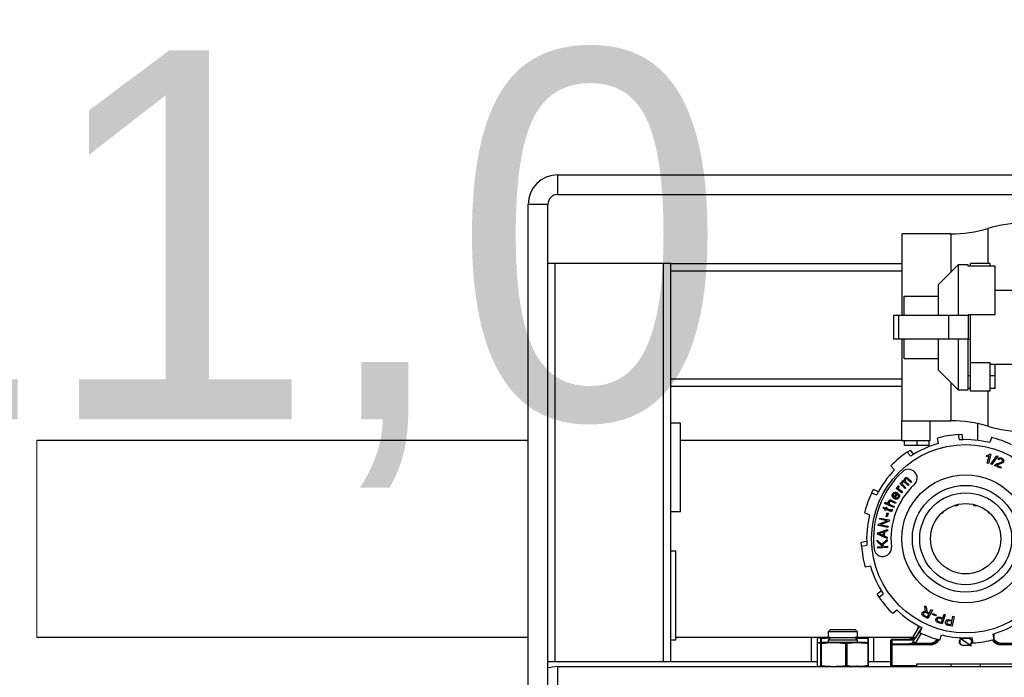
# Model space of a CAD drawing. Header units: millimetres. Extents: x 53458 to 226409, y -124561 to 60561.
# Tile 42 of 133: x 72189 to 72389, y -109297 to -109163. Entities that reach past the tile are written whole.
import ezdxf

# ---------------------------------------------------------------- set-up
doc = ezdxf.new("R2010")
doc.units = ezdxf.units.MM
doc.layers.add('_xref', color=250, linetype='Continuous')
doc.layers.add('RR_szacht', color=7, linetype='Continuous', lineweight=0)
doc.layers.add('SIM-Wegliniec-11.03.2025-Parter$0$Nowe_A-Przebicia_Nr_pióra__1', color=250, linetype='Continuous', lineweight=0)
doc.styles.add('SIM-Wegliniec-11.03.2025-Parter$0$MtXpl_Arial', font='txt', dxfattribs={"height": 0.2})

# ---------------------------------------------------------------- blocks, each defined once
blk = doc.blocks.new('SIM-Wegliniec-11.03.2025-Parter')
at = {"layer": 'SIM-Wegliniec-11.03.2025-Parter$0$Nowe_A-Przebicia_Nr_pióra__1', "lineweight": 13, "style": 'SIM-Wegliniec-11.03.2025-Parter$0$MtXpl_Arial'}
blk.add_text(' /11,0', height=75, dxfattribs=at).set_placement((72081.54, -109244.73))
blk = doc.blocks.new('A$C683DAA16')
at = {"color": 7, "linetype": 'Continuous', "lineweight": 25}
for p, q in [((14.7, 21), (14.7, 21.4)), ((14.7, 21.4), (51.8, 21.4)), ((14.7, 21), (51.8, 21)), ((14.5, 20.8), (14.1, 20.8)), ((14.1, 1.3), (14.1, 20.8)), ((14.5, 1.3), (14.5, 20.8)), ((22.7, 20.2), (21.7, 20.2)), ((21.7, 20.2), (21.7, 18.54)), ((14.65, 19.6), (14.5, 19.6)), ((16.85, 19.6), (14.65, 19.6)), ((17, 19.6), (16.85, 19.6)), ((17, 19.6), (21.7, 19.6)), ((17, 19.45), (17, 19.6)), ((17, 17.25), (17, 19.45)), ((22.85, 19.57), (22.45, 19.17)), ((23.05, 19.57), (22.85, 19.57)), ((22.85, 19.57), (22.85, 18.54)), ((23.05, 19.545), (23.05, 19.57)), ((23.6, 19.545), (23.05, 19.545)), ((23.5, 19.6), (23.1, 19.6)), ((23.1, 19.545), (23.1, 19.6)), ((23.5, 19.545), (23.5, 19.6)), ((23.6, 18.55), (23.6, 19.545)), ((22.45, 18.54), (22.45, 19.17)), ((24.027, 19.05), (23.6, 19.05)), ((21.75, 18.935), (22.45, 18.935)), ((21.75, 18.54), (21.75, 18.935)), ((21.53, 18.54), (21.53, 18.06)), ((21.63, 18.54), (21.53, 18.54)), ((21.63, 18.54), (21.63, 18.06)), ((22.65, 18.54), (21.63, 18.54)), ((22.65, 18.54), (22.65, 18.06)), ((23.05, 18.54), (22.65, 18.54)), ((23.6, 18.55), (23.05, 18.55)), ((23.05, 18.54), (23.05, 18.06)), ((23.1, 17.577), (23.1, 18.55)), ((21.63, 18.06), (21.53, 18.06)), ((22.65, 18.06), (21.63, 18.06)), ((21.7, 18.06), (21.7, 16.4)), ((21.75, 17.665), (21.75, 18.06)), ((22.45, 17.43), (22.45, 18.06)), ((23.05, 18.06), (22.65, 18.06)), ((22.85, 18.06), (22.85, 17.03)), ((23.05, 17.03), (23.05, 18.05)), ((23.1, 18.05), (23.05, 18.05)), ((21.75, 17.665), (22.45, 17.665)), ((22.45, 17.43), (22.85, 17.03)), ((23.5, 17.577), (23.1, 17.577)), ((23.1, 17), (23.1, 17.577)), ((23.5, 17), (23.5, 17.577)), ((23.5, 17.55), (24.259, 17.55)), ((23.6, 17.311), (23.6, 17.55)), ((17, 17.1), (17, 17.25)), ((23.1, 17.311), (23.05, 17.311)), ((23.6, 17.311), (23.5, 17.311)), ((23.6, 17.055), (23.6, 17.311)), ((17, 17.1), (21.7, 17.1)), ((17, 11.5), (17, 17.1)), ((22.85, 17.03), (23.05, 17.03)), ((23.1, 17.055), (23.05, 17.055)), ((23.6, 17.055), (23.5, 17.055)), ((23.5, 17), (23.1, 17)), ((17.2, 16.347), (17, 16.347)), ((17.2, 14.547), (17.2, 16.347)), ((21.7, 16.4), (22.7, 16.4)), ((21.7, 16), (21.7, 16.4)), ((21.7, 16.4), (22.277, 16.4)), ((22.277, 16), (22.277, 16.4)), ((23.25, 15.999), (23.25, 16.341)), ((22.446, 15.937), (22.427, 16.046)), ((22.85, 16.12), (22.869, 16.011)), ((22.942, 16.014), (22.927, 16.124)), ((23.527, 16.059), (23.489, 15.955)), ((14.1, 16), (4.1, 16)), ((21.7, 16), (17.2, 16)), ((21.7, 16), (22.277, 16)), ((21.755, 15.9), (21.755, 16)), ((21.755, 15.9), (22.011, 15.9)), ((22.011, 15.9), (22.011, 16)), ((22.011, 15.9), (22.25, 15.9)), ((22.25, 16), (22.25, 15.87)), ((21.811, 15.761), (21.881, 15.676)), ((21.943, 15.716), (21.875, 15.803)), ((23.425, 15.672), (23.431, 15.695)), ((23.437, 15.537), (23.48, 15.687)), ((23.515, 15.723), (23.461, 15.531)), ((23.5, 15.727), (23.515, 15.723)), ((23.509, 15.517), (23.631, 15.685)), ((23.651, 15.678), (23.529, 15.509)), ((23.631, 15.685), (23.651, 15.678)), ((21.48, 15.485), (21.551, 15.401)), ((23.461, 15.531), (23.437, 15.537)), ((23.529, 15.509), (23.509, 15.517)), ((23.709, 15.434), (23.589, 15.487)), ((23.63, 15.495), (23.719, 15.455)), ((23.673, 15.602), (23.652, 15.615)), ((23.719, 15.455), (23.709, 15.434)), ((21.83, 15.228), (21.901, 15.161)), ((21.585, 15.019), (21.598, 15.037)), ((21.598, 15.037), (21.616, 15.024)), ((21.635, 15.079), (21.649, 15.059)), ((21.665, 15.118), (21.679, 15.134)), ((21.769, 15.02), (21.665, 15.118)), ((21.679, 15.134), (21.694, 15.12)), ((21.731, 15.088), (21.785, 15.038)), ((21.827, 15.082), (21.759, 15.146)), ((21.785, 15.038), (21.769, 15.02)), ((21.783, 15.156), (21.844, 15.1)), ((21.885, 15.144), (21.819, 15.205)), ((21.844, 15.1), (21.827, 15.082)), ((21.901, 15.161), (21.885, 15.144)), ((21.089, 14.93), (21.193, 14.892)), ((21.227, 14.957), (21.124, 14.999)), ((21.545, 14.848), (21.587, 14.917)), ((21.618, 14.928), (21.561, 14.837)), ((21.701, 14.933), (21.585, 15.019)), ((21.621, 14.896), (21.636, 14.916)), ((21.655, 14.998), (21.715, 14.953)), ((21.715, 14.953), (21.701, 14.933)), ((21.325, 14.64), (21.372, 14.623)), ((21.33, 14.612), (21.325, 14.64)), ((21.352, 14.719), (21.362, 14.741)), ((21.532, 14.634), (21.352, 14.719)), ((21.362, 14.741), (21.427, 14.711)), ((21.372, 14.623), (21.38, 14.645)), ((21.38, 14.645), (21.398, 14.639)), ((21.398, 14.639), (21.39, 14.616)), ((21.471, 14.69), (21.542, 14.656)), ((21.572, 14.718), (21.489, 14.757)), ((21.5, 14.779), (21.582, 14.74)), ((21.542, 14.656), (21.532, 14.634)), ((21.582, 14.74), (21.572, 14.718)), ((22.765, 14.67), (22.765, 14.675)), ((22.835, 14.67), (22.765, 14.67)), ((22.835, 14.696), (22.835, 14.67)), ((23.165, 14.67), (23.165, 14.696)), ((23.235, 14.67), (23.165, 14.67)), ((23.235, 14.675), (23.235, 14.67)), ((17.2, 14.547), (17, 14.547)), ((21.045, 14.489), (20.941, 14.527)), ((21.363, 14.6), (21.33, 14.612)), ((21.357, 14.583), (21.363, 14.6)), ((21.375, 14.577), (21.357, 14.583)), ((21.381, 14.593), (21.375, 14.577)), ((21.379, 14.455), (21.401, 14.527)), ((21.402, 14.448), (21.379, 14.455)), ((21.458, 14.564), (21.381, 14.593)), ((21.39, 14.616), (21.468, 14.586)), ((21.401, 14.527), (21.424, 14.52)), ((21.424, 14.52), (21.402, 14.448)), ((21.494, 14.603), (21.516, 14.598)), ((22.535, 14.52), (22.509, 14.52)), ((22.535, 14.543), (22.535, 14.52)), ((23.465, 14.52), (23.465, 14.543)), ((23.491, 14.52), (23.465, 14.52)), ((21.222, 14.267), (21.228, 14.294)), ((21.418, 14.229), (21.222, 14.267)), ((21.228, 14.294), (21.401, 14.366)), ((21.248, 14.396), (21.253, 14.421)), ((21.401, 14.366), (21.248, 14.396)), ((21.253, 14.421), (21.448, 14.383)), ((21.443, 14.356), (21.269, 14.284)), ((21.269, 14.284), (21.423, 14.254)), ((21.423, 14.254), (21.418, 14.229)), ((21.448, 14.383), (21.443, 14.356)), ((21.208, 14.093), (21.21, 14.121)), ((21.4, 14.005), (21.208, 14.093)), ((21.21, 14.121), (21.411, 14.19)), ((21.266, 14.092), (21.323, 14.067)), ((21.327, 14.134), (21.271, 14.117)), ((21.323, 14.067), (21.327, 14.134)), ((21.349, 14.141), (21.343, 14.058)), ((21.343, 14.058), (21.402, 14.033)), ((21.41, 14.16), (21.349, 14.141)), ((21.402, 14.033), (21.4, 14.005)), ((21.411, 14.19), (21.41, 14.16)), ((20.986, 13.942), (20.876, 13.927)), ((20.88, 13.85), (20.989, 13.869)), ((21.204, 13.935), (21.202, 13.971)), ((21.202, 13.971), (21.288, 13.893)), ((21.309, 13.843), (21.204, 13.935)), ((21.211, 13.837), (21.309, 13.843)), ((21.212, 13.811), (21.211, 13.837)), ((21.411, 13.824), (21.212, 13.811)), ((21.288, 13.893), (21.4, 13.988)), ((21.402, 13.953), (21.307, 13.876)), ((21.307, 13.876), (21.34, 13.845)), ((21.34, 13.845), (21.409, 13.85)), ((21.4, 13.988), (21.402, 13.953)), ((21.409, 13.85), (21.411, 13.824)), ((17.1, 13.747), (17, 13.747)), ((17.1, 11.947), (17.1, 13.747)), ((20.954, 13.427), (21.063, 13.446)), ((21.284, 12.943), (21.197, 12.875)), ((21.239, 12.811), (21.324, 12.881)), ((22.175, 12.569), (22.17, 12.633)), ((22.17, 12.633), (22.199, 12.617)), ((21.599, 12.551), (21.515, 12.48)), ((22.163, 12.437), (22.219, 12.407)), ((22.199, 12.617), (22.203, 12.568)), ((22.25, 12.465), (22.2, 12.492)), ((22.219, 12.407), (22.25, 12.465)), ((22.325, 12.551), (22.232, 12.376)), ((22.233, 12.5), (22.26, 12.485)), ((22.26, 12.485), (22.301, 12.563)), ((22.301, 12.563), (22.325, 12.551)), ((22.32, 12.46), (22.329, 12.482)), ((22.389, 12.431), (22.32, 12.46)), ((22.329, 12.482), (22.398, 12.454)), ((22.398, 12.454), (22.389, 12.431)), ((22.584, 12.456), (22.524, 12.267)), ((22.535, 12.387), (22.559, 12.464)), ((22.559, 12.464), (22.584, 12.456)), ((22.724, 12.344), (22.739, 12.423)), ((22.739, 12.423), (22.765, 12.418)), ((22.232, 12.376), (22.154, 12.417)), ((22.524, 12.267), (22.453, 12.29)), ((22.458, 12.313), (22.506, 12.297)), ((22.528, 12.365), (22.479, 12.38)), ((22.486, 12.403), (22.535, 12.387)), ((22.506, 12.297), (22.528, 12.365)), ((22.727, 12.223), (22.653, 12.237)), ((22.656, 12.261), (22.706, 12.251)), ((22.719, 12.321), (22.669, 12.331)), ((22.674, 12.354), (22.724, 12.344)), ((22.706, 12.251), (22.719, 12.321)), ((22.765, 12.418), (22.727, 12.223)), ((20.25, 12.155), (20.2, 12.105)), ((20.2, 12.105), (20.2, 11.99)), ((20.759, 12.105), (20.2, 12.105)), ((20.25, 12.155), (20.716, 12.155)), ((20.716, 12.155), (20.75, 12.155)), ((20.8, 12.105), (20.75, 12.155)), ((20.8, 12.105), (20.759, 12.105)), ((20.8, 11.99), (20.8, 12.105)), ((21.934, 12.008), (22.062, 12.216)), ((21.934, 11.908), (22.105, 12.186)), ((22.07, 12.089), (22.108, 12.193)), ((22.473, 11.941), (22.511, 12.045)), ((23.554, 12.063), (23.573, 11.954)), ((23.575, 12.069), (23.575, 11.961)), ((4.1, 12), (14.1, 12)), ((17, 11.947), (17.1, 11.947)), ((17.1, 12), (20.2, 12)), ((19.854, 12), (19.856, 11.5)), ((19.978, 11.966), (19.978, 11.866)), ((19.978, 11.866), (19.978, 11.424)), ((19.978, 11.866), (19.978, 11.424)), ((20.03, 11.99), (20.005, 11.983)), ((20.03, 11.89), (20.005, 11.883)), ((20.128, 11.99), (20.03, 11.99)), ((20.128, 11.89), (20.03, 11.89)), ((20.05, 11.424), (20.05, 11.866)), ((20.238, 11.979), (20.062, 11.966)), ((20.062, 11.866), (20.062, 11.424)), ((20.249, 11.99), (20.128, 11.99)), ((20.97, 11.89), (20.128, 11.89)), ((20.25, 11.991), (20.2, 11.941)), ((20.2, 11.941), (20.2, 11.89)), ((20.28, 11.941), (20.2, 11.941)), ((20.25, 11.991), (20.317, 11.991)), ((20.8, 11.941), (20.28, 11.941)), ((20.317, 11.991), (20.75, 11.991)), ((20.564, 11.424), (20.564, 11.866)), ((20.584, 11.866), (20.584, 11.424)), ((20.8, 11.941), (20.75, 11.991)), ((20.97, 11.99), (20.751, 11.99)), ((21.014, 11.966), (20.77, 11.971)), ((20.8, 12), (21.929, 12)), ((20.8, 11.89), (20.8, 11.941)), ((20.995, 11.983), (20.97, 11.99)), ((20.995, 11.883), (20.97, 11.89)), ((20.994, 11.98), (21.022, 11.966)), ((20.994, 11.88), (21.022, 11.866)), ((21.014, 11.424), (21.014, 11.866)), ((21.022, 11.876), (21.022, 11.966)), ((21.022, 11.424), (21.022, 11.866)), ((21.124, 12), (21.126, 11.5)), ((21.475, 11.84), (21.475, 11.94)), ((21.495, 11.94), (21.475, 11.94)), ((21.475, 11.4), (21.475, 11.84)), ((21.495, 11.84), (21.475, 11.84)), ((21.495, 11.96), (21.495, 11.94)), ((21.495, 11.96), (21.966, 11.96)), ((21.495, 11.86), (21.495, 11.84)), ((21.495, 11.86), (22.275, 11.86)), ((21.495, 11.84), (21.495, 11.42)), ((22.275, 11.84), (21.495, 11.84)), ((21.934, 12.008), (21.977, 11.982)), ((21.934, 12.007), (21.976, 11.98)), ((21.934, 11.908), (21.977, 11.882)), ((21.934, 11.907), (21.976, 11.88)), ((21.976, 11.88), (22.275, 11.88)), ((22.275, 11.88), (22.275, 11.86)), ((22.275, 11.84), (22.275, 11.86)), ((22.875, 11.985), (22.878, 11.989)), ((22.903, 11.964), (22.875, 11.985)), ((22.88, 11.989), (22.911, 11.967)), ((23.078, 11.841), (22.91, 11.96)), ((22.914, 11.963), (23.083, 11.843)), ((23.055, 11.971), (22.944, 11.971)), ((23.056, 11.832), (22.944, 11.832)), ((22.945, 11.837), (23.056, 11.837)), ((22.946, 11.976), (23.057, 11.976)), ((23.11, 11.818), (23.084, 11.837)), ((23.089, 11.84), (23.114, 11.823)), ((23.114, 11.823), (23.11, 11.818)), ((23.15, 11.88), (23.131, 11.989)), ((23.725, 11.86), (23.725, 11.88)), ((23.725, 11.88), (24.024, 11.88)), ((23.725, 11.84), (23.725, 11.86)), ((23.725, 11.86), (24.505, 11.86)), ((24.505, 11.84), (23.725, 11.84)), ((19.978, 11.5), (14.5, 11.5)), ((19.978, 11.424), (19.979, 11.424)), ((20.8, 11.4), (20.8, 11.42)), ((21.022, 11.424), (20.994, 11.41)), ((21.475, 11.5), (21.022, 11.5)), ((21.495, 11.42), (21.475, 11.4)), ((21.495, 11.42), (22, 11.42)), ((24, 11.45), (22, 11.45)), ((22, 11.45), (22, 11.42)), ((22, 11.42), (22, 11.4)), ((22.7, 11.45), (22.7, 11.4)), ((23.3, 11.4), (23.3, 11.45)), ((14.7, 11), (14.7, 11.4)), ((14.7, 11.4), (51.8, 11.4)), ((20.005, 11.407), (20.03, 11.4)), ((20.97, 11.4), (20.995, 11.407))]:
    blk.add_line(p, q, dxfattribs=at)
at = {"color": 8, "linetype": 'Continuous', "lineweight": 25}
for p, q in [((23.45, 20.31), (23.45, 19.6)), ((22.7, 20.2), (22.7, 19.42)), ((14.65, 11.5), (14.65, 19.6)), ((16.85, 11.5), (16.85, 19.6)), ((17, 19.45), (21.7, 19.45)), ((17, 17.25), (21.7, 17.25)), ((22.7, 17.18), (22.7, 16.4)), ((23.45, 17), (23.45, 16.29)), ((22.107, 12.194), (21.977, 11.982)), ((22.097, 12.077), (21.977, 11.882)), ((19.978, 11.966), (19.978, 11.866)), ((20.05, 11.89), (20.05, 11.966)), ((20.062, 11.966), (20.062, 11.89)), ((21.014, 11.87), (21.014, 11.966)), ((21.495, 11.94), (21.495, 11.86)), ((21.954, 11.94), (21.495, 11.94)), ((21.976, 11.98), (21.979, 11.98))]:
    blk.add_line(p, q, dxfattribs=at)
blk.add_line((4.1, 16), (4.1, 12))
at = {"color": 7, "linetype": 'Continuous', "lineweight": 25, "flags": 128}
for points in [[(22.851, 16.12), (22.874, 16.121), (22.927, 16.124)], [(21.811, 15.761), (21.83, 15.774), (21.875, 15.803)], [(21.089, 14.93), (21.1, 14.951), (21.124, 14.999)], [(20.88, 13.85), (20.879, 13.874), (20.876, 13.927)], [(21.239, 12.811), (21.226, 12.83), (21.197, 12.875)], [(14.7, 11.4), (14.583, 11.388), (14.5, 11.366)]]:
    blk.add_lwpolyline(points, dxfattribs=at)
at = {"color": 7, "linetype": 'Continuous', "lineweight": 25}
for radius in [1.915, 1.3, 1.085, 0.935, 0.715]:
    blk.add_circle((23, 14), radius, dxfattribs=at)
for centre, radius, start, end in [((14.7, 20.8), 0.6, 90, 180), ((14.7, 20.8), 0.2, 90, 180), ((22.7, 22.812), 2.612, 270, 286.6878), ((24.2, 17.808), 2.612, 90, 106.6878), ((22.7, 13.788), 2.612, 73.3122, 90), ((24.2, 18.792), 2.612, 253.3122, 270), ((23, 14), 2.125, 94.0368, 105.6506), ((23, 14), 2.125, 64.0368, 75.6506), ((23, 14), 2.015, 105.9688, 123.7186), ((23, 14), 2.015, 75.9688, 93.7186), ((23, 14), 2.125, 124.0368, 135.6506), ((23, 14), 1.876, 133.3726, 186.1824), ((23, 14), 2.015, 135.9688, 153.7186), ((21.834, 15.234), 0.178, 313.3726, 133.3726), ((23, 14), 1.52, 133.3726, 186.1824), ((23, 14), 2.125, 154.0368, 165.6506), ((23, 14), 2.015, 165.9688, 183.7186), ((23, 14), 2.125, 184.0368, 195.6506), ((21.312, 13.817), 0.178, 186.1824, 6.1824), ((23, 14), 2.015, 195.9688, 213.7186), ((23, 14), 2.125, 214.0368, 225.6506), ((23, 14), 2.015, 225.9688, 243.7186), ((23, 14), 2.015, 285.9688, 303.7186), ((23, 14), 2.125, 244.0368, 255.6506), ((23, 14), 2.015, 255.9688, 273.7186), ((21.495, 11.94), 0.02, 90, 180), ((21.495, 11.84), 0.02, 90, 180), ((21.849, 12.06), 0.1, 327.769, 328.4454), ((21.849, 11.96), 0.1, 327.769, 328.4454), ((21.849, 12.06), 0.15, 327.769, 328.4454), ((21.849, 11.96), 0.15, 327.769, 328.4454), ((22.275, 12.06), 0.2, 270, 326.5054), ((23, 14), 2.125, 274.0368, 285.6506), ((23.725, 12.06), 0.2, 213.4946, 270), ((23.725, 12.06), 0.18, 213.5573, 270)]:
    blk.add_arc(centre, radius, start, end, dxfattribs=at)
at = {"color": 8, "linetype": 'Continuous', "lineweight": 25}
for centre, radius, start, end in [((22.275, 12.06), 0.18, 270, 324.4267), ((22.275, 12.06), 0.22, 270, 328.2445), ((23.725, 12.06), 0.22, 211.7555, 270)]:
    blk.add_arc(centre, radius, start, end, dxfattribs=at)
at = {"color": 7, "linetype": 'Continuous', "lineweight": 25}
for points, knots in [([(23.48, 15.687), (23.47, 15.683), (23.452, 15.676), (23.433, 15.673), (23.425, 15.672)], [0, 0, 0, 0, 0.559679, 1, 1, 1, 1]), ([(23.431, 15.695), (23.445, 15.698), (23.471, 15.703), (23.491, 15.72), (23.5, 15.727)], [0, 0, 0, 0, 0.560522, 1, 1, 1, 1]), ([(23.652, 15.615), (23.657, 15.623), (23.667, 15.638), (23.69, 15.649), (23.714, 15.649), (23.727, 15.644), (23.734, 15.641)], [0, 0, 0, 0, 0.280318, 0.55893, 0.779161, 1, 1, 1, 1]), ([(23.725, 15.623), (23.72, 15.625), (23.708, 15.629), (23.692, 15.625), (23.68, 15.615), (23.676, 15.606), (23.673, 15.602)], [0, 0, 0, 0, 0.2800839, 0.5589212, 0.779082, 1, 1, 1, 1]), ([(23.734, 15.641), (23.742, 15.637), (23.757, 15.629), (23.771, 15.608), (23.775, 15.585), (23.77, 15.572), (23.768, 15.565)], [0, 0, 0, 0, 0.2805, 0.559684, 0.779763, 1, 1, 1, 1]), ([(23.589, 15.487), (23.591, 15.49), (23.593, 15.495), (23.597, 15.499), (23.599, 15.501)], [0, 0, 0, 0, 0.559877, 1, 1, 1, 1]), ([(23.599, 15.501), (23.606, 15.507), (23.616, 15.516), (23.634, 15.523), (23.65, 15.529), (23.66, 15.532), (23.666, 15.533)], [0, 0, 0, 0, 0.339291, 0.559463, 0.779722, 1, 1, 1, 1]), ([(23.681, 15.514), (23.675, 15.512), (23.665, 15.509), (23.651, 15.505), (23.64, 15.501), (23.633, 15.497), (23.63, 15.495)], [0, 0, 0, 0, 0.340066, 0.560106, 0.780082, 1, 1, 1, 1]), ([(23.666, 15.533), (23.682, 15.538), (23.706, 15.545), (23.734, 15.559), (23.741, 15.571), (23.745, 15.576)], [0, 0, 0, 0, 0.561227, 0.781357, 1, 1, 1, 1]), ([(23.768, 15.565), (23.763, 15.557), (23.752, 15.541), (23.719, 15.525), (23.695, 15.518), (23.681, 15.514)], [0, 0, 0, 0, 0.278355, 0.55856, 1, 1, 1, 1]), ([(23.745, 15.576), (23.747, 15.581), (23.75, 15.592), (23.745, 15.606), (23.736, 15.617), (23.729, 15.621), (23.725, 15.623)], [0, 0, 0, 0, 0.279254, 0.558788, 0.779166, 1, 1, 1, 1]), ([(21.753, 15.18), (21.751, 15.19), (21.749, 15.208), (21.76, 15.223), (21.764, 15.229)], [0, 0, 0, 0, 0.559549, 1, 1, 1, 1]), ([(21.764, 15.229), (21.77, 15.234), (21.78, 15.243), (21.801, 15.246), (21.817, 15.239), (21.826, 15.232), (21.83, 15.228)], [0, 0, 0, 0, 0.280373, 0.558293, 0.778721, 1, 1, 1, 1]), ([(21.616, 15.024), (21.612, 15.031), (21.608, 15.041), (21.609, 15.056), (21.612, 15.061), (21.614, 15.064)], [0, 0, 0, 0, 0.559733, 0.779843, 1, 1, 1, 1]), ([(21.614, 15.064), (21.618, 15.067), (21.624, 15.074), (21.632, 15.078), (21.635, 15.079)], [0, 0, 0, 0, 0.559352, 1, 1, 1, 1]), ([(21.634, 15.048), (21.632, 15.045), (21.629, 15.04), (21.628, 15.029), (21.632, 15.022), (21.634, 15.018)], [0, 0, 0, 0, 0.280581, 0.56127, 1, 1, 1, 1]), ([(21.649, 15.059), (21.645, 15.057), (21.64, 15.055), (21.636, 15.05), (21.634, 15.048)], [0, 0, 0, 0, 0.559907, 1, 1, 1, 1]), ([(21.694, 15.12), (21.693, 15.125), (21.692, 15.134), (21.695, 15.151), (21.702, 15.161), (21.707, 15.167)], [0, 0, 0, 0, 0.280559, 0.561143, 1, 1, 1, 1]), ([(21.707, 15.167), (21.71, 15.171), (21.717, 15.177), (21.729, 15.183), (21.742, 15.184), (21.749, 15.181), (21.753, 15.18)], [0, 0, 0, 0, 0.280392, 0.560015, 0.779981, 1, 1, 1, 1]), ([(21.718, 15.149), (21.715, 15.144), (21.71, 15.137), (21.708, 15.125), (21.711, 15.108), (21.723, 15.097), (21.731, 15.088)], [0, 0, 0, 0, 0.249543, 0.375242, 0.500857, 1, 1, 1, 1]), ([(21.759, 15.146), (21.756, 15.148), (21.749, 15.154), (21.737, 15.159), (21.726, 15.156), (21.721, 15.152), (21.718, 15.149)], [0, 0, 0, 0, 0.281326, 0.560657, 0.779395, 1, 1, 1, 1]), ([(21.776, 15.211), (21.773, 15.206), (21.766, 15.197), (21.766, 15.174), (21.777, 15.163), (21.783, 15.156)], [0, 0, 0, 0, 0.280456, 0.560037, 1, 1, 1, 1]), ([(21.819, 15.205), (21.816, 15.209), (21.809, 15.215), (21.797, 15.221), (21.784, 15.218), (21.779, 15.213), (21.776, 15.211)], [0, 0, 0, 0, 0.281722, 0.559917, 0.779697, 1, 1, 1, 1]), ([(21.544, 14.818), (21.535, 14.824), (21.517, 14.836), (21.503, 14.864), (21.503, 14.892), (21.51, 14.908), (21.514, 14.915)], [0, 0, 0, 0, 0.280736, 0.559719, 0.77964, 1, 1, 1, 1]), ([(21.514, 14.915), (21.521, 14.924), (21.534, 14.94), (21.564, 14.948), (21.59, 14.943), (21.605, 14.936), (21.612, 14.932)], [0, 0, 0, 0, 0.279361, 0.558395, 0.778882, 1, 1, 1, 1]), ([(21.531, 14.905), (21.529, 14.899), (21.523, 14.888), (21.526, 14.871), (21.534, 14.857), (21.541, 14.851), (21.545, 14.848)], [0, 0, 0, 0, 0.279478, 0.558853, 0.779215, 1, 1, 1, 1]), ([(21.559, 14.923), (21.553, 14.922), (21.541, 14.919), (21.534, 14.909), (21.531, 14.905)], [0, 0, 0, 0, 0.558765, 1, 1, 1, 1]), ([(21.643, 14.837), (21.636, 14.829), (21.623, 14.812), (21.594, 14.802), (21.566, 14.806), (21.551, 14.814), (21.544, 14.818)], [0, 0, 0, 0, 0.279909, 0.558613, 0.778976, 1, 1, 1, 1]), ([(21.587, 14.917), (21.582, 14.919), (21.573, 14.923), (21.563, 14.923), (21.559, 14.923)], [0, 0, 0, 0, 0.560681, 1, 1, 1, 1]), ([(21.561, 14.837), (21.568, 14.834), (21.58, 14.828), (21.599, 14.828), (21.616, 14.835), (21.622, 14.844), (21.626, 14.848)], [0, 0, 0, 0, 0.280814, 0.560106, 0.779905, 1, 1, 1, 1]), ([(21.612, 14.932), (21.613, 14.931), (21.615, 14.93), (21.617, 14.929), (21.618, 14.928)], [0, 0, 0, 0, 0.5599942, 1, 1, 1, 1]), ([(21.626, 14.848), (21.628, 14.852), (21.632, 14.861), (21.632, 14.879), (21.625, 14.89), (21.621, 14.896)], [0, 0, 0, 0, 0.280614, 0.560485, 1, 1, 1, 1]), ([(21.634, 15.018), (21.638, 15.014), (21.644, 15.006), (21.651, 15), (21.655, 14.998)], [0, 0, 0, 0, 0.55984, 1, 1, 1, 1]), ([(21.636, 14.916), (21.641, 14.909), (21.651, 14.897), (21.655, 14.874), (21.652, 14.854), (21.646, 14.843), (21.643, 14.837)], [0, 0, 0, 0, 0.279907, 0.55923, 0.779409, 1, 1, 1, 1]), ([(21.427, 14.711), (21.424, 14.72), (21.419, 14.736), (21.425, 14.751), (21.428, 14.758)], [0, 0, 0, 0, 0.559023, 1, 1, 1, 1]), ([(21.428, 14.758), (21.432, 14.765), (21.44, 14.779), (21.461, 14.79), (21.482, 14.787), (21.494, 14.782), (21.5, 14.779)], [0, 0, 0, 0, 0.280418, 0.558478, 0.778606, 1, 1, 1, 1]), ([(21.444, 14.745), (21.442, 14.738), (21.439, 14.726), (21.446, 14.702), (21.462, 14.694), (21.471, 14.69)], [0, 0, 0, 0, 0.280314, 0.559547, 1, 1, 1, 1]), ([(21.489, 14.757), (21.485, 14.759), (21.476, 14.763), (21.461, 14.762), (21.45, 14.755), (21.446, 14.748), (21.444, 14.745)], [0, 0, 0, 0, 0.281233, 0.559576, 0.779266, 1, 1, 1, 1]), ([(21.511, 14.58), (21.508, 14.574), (21.505, 14.565), (21.494, 14.558), (21.479, 14.555), (21.467, 14.56), (21.458, 14.564)], [0, 0, 0, 0, 0.312581, 0.436131, 0.559475, 1, 1, 1, 1]), ([(21.468, 14.586), (21.473, 14.584), (21.478, 14.582), (21.485, 14.584), (21.489, 14.587), (21.491, 14.59), (21.492, 14.592)], [0, 0, 0, 0, 0.499218, 0.624841, 0.750171, 1, 1, 1, 1]), ([(21.492, 14.592), (21.492, 14.594), (21.493, 14.597), (21.494, 14.601), (21.494, 14.603)], [0, 0, 0, 0, 0.5599763, 1, 1, 1, 1]), ([(21.516, 14.598), (21.515, 14.595), (21.514, 14.589), (21.512, 14.583), (21.511, 14.58)], [0, 0, 0, 0, 0.560026, 1, 1, 1, 1]), ([(21.271, 14.117), (21.263, 14.114), (21.249, 14.11), (21.235, 14.107), (21.229, 14.105)], [0, 0, 0, 0, 0.560014, 1, 1, 1, 1]), ([(21.229, 14.105), (21.236, 14.103), (21.249, 14.1), (21.261, 14.095), (21.266, 14.092)], [0, 0, 0, 0, 0.559976, 1, 1, 1, 1]), ([(22.154, 12.417), (22.146, 12.421), (22.129, 12.43), (22.111, 12.451), (22.109, 12.477), (22.114, 12.491), (22.117, 12.498)], [0, 0, 0, 0, 0.281667, 0.559695, 0.779641, 1, 1, 1, 1]), ([(22.117, 12.498), (22.122, 12.504), (22.131, 12.518), (22.159, 12.528), (22.179, 12.523), (22.192, 12.519)], [0, 0, 0, 0, 0.280249, 0.560127, 1, 1, 1, 1]), ([(22.141, 12.485), (22.14, 12.481), (22.137, 12.475), (22.137, 12.463), (22.145, 12.448), (22.156, 12.441), (22.163, 12.437)], [0, 0, 0, 0, 0.187014, 0.373864, 0.560697, 1, 1, 1, 1]), ([(22.2, 12.492), (22.189, 12.497), (22.177, 12.503), (22.16, 12.501), (22.149, 12.496), (22.144, 12.49), (22.141, 12.485)], [0, 0, 0, 0, 0.499359, 0.625051, 0.750704, 1, 1, 1, 1]), ([(22.182, 12.535), (22.18, 12.541), (22.177, 12.552), (22.176, 12.564), (22.175, 12.569)], [0, 0, 0, 0, 0.559851, 1, 1, 1, 1]), ([(22.192, 12.519), (22.19, 12.522), (22.186, 12.527), (22.183, 12.533), (22.182, 12.535)], [0, 0, 0, 0, 0.5601812, 1, 1, 1, 1]), ([(22.203, 12.568), (22.204, 12.561), (22.205, 12.549), (22.208, 12.532), (22.211, 12.518), (22.218, 12.511), (22.221, 12.507)], [0, 0, 0, 0, 0.340516, 0.560822, 0.780626, 1, 1, 1, 1]), ([(22.221, 12.507), (22.223, 12.506), (22.227, 12.503), (22.231, 12.501), (22.233, 12.5)], [0, 0, 0, 0, 0.559834, 1, 1, 1, 1]), ([(22.043, 12.227), (22.041, 12.221), (22.027, 12.187), (22.013, 12.153), (22.001, 12.124)], [0, 0, 0, 0, 0.163907, 1, 1, 1, 1]), ([(22.425, 12.301), (22.418, 12.304), (22.405, 12.312), (22.396, 12.331), (22.393, 12.35), (22.396, 12.362), (22.397, 12.368)], [0, 0, 0, 0, 0.280162, 0.559088, 0.779459, 1, 1, 1, 1]), ([(22.397, 12.368), (22.4, 12.374), (22.405, 12.387), (22.42, 12.401), (22.448, 12.413), (22.47, 12.407), (22.486, 12.403)], [0, 0, 0, 0, 0.187307, 0.374424, 0.560902, 1, 1, 1, 1]), ([(22.423, 12.36), (22.422, 12.356), (22.421, 12.348), (22.423, 12.337), (22.428, 12.328), (22.433, 12.324), (22.435, 12.322)], [0, 0, 0, 0, 0.280162, 0.559861, 0.77996, 1, 1, 1, 1]), ([(22.479, 12.38), (22.473, 12.382), (22.461, 12.386), (22.442, 12.385), (22.429, 12.374), (22.425, 12.365), (22.423, 12.36)], [0, 0, 0, 0, 0.281401, 0.56036, 0.779645, 1, 1, 1, 1]), ([(22.453, 12.29), (22.448, 12.291), (22.438, 12.295), (22.429, 12.299), (22.425, 12.301)], [0, 0, 0, 0, 0.5601018, 1, 1, 1, 1]), ([(22.435, 12.322), (22.439, 12.32), (22.447, 12.316), (22.455, 12.314), (22.458, 12.313)], [0, 0, 0, 0, 0.559605, 1, 1, 1, 1]), ([(22.624, 12.245), (22.617, 12.248), (22.604, 12.254), (22.591, 12.272), (22.587, 12.291), (22.588, 12.303), (22.589, 12.309)], [0, 0, 0, 0, 0.2801738, 0.5589886, 0.7794243, 1, 1, 1, 1]), ([(22.589, 12.309), (22.591, 12.315), (22.594, 12.328), (22.607, 12.345), (22.634, 12.36), (22.657, 12.356), (22.674, 12.354)], [0, 0, 0, 0, 0.187338, 0.374443, 0.560923, 1, 1, 1, 1]), ([(22.616, 12.304), (22.615, 12.3), (22.614, 12.292), (22.618, 12.281), (22.624, 12.272), (22.629, 12.269), (22.632, 12.267)], [0, 0, 0, 0, 0.280116, 0.559694, 0.779832, 1, 1, 1, 1]), ([(22.669, 12.331), (22.663, 12.332), (22.65, 12.334), (22.632, 12.331), (22.62, 12.319), (22.617, 12.309), (22.616, 12.304)], [0, 0, 0, 0, 0.28142, 0.560352, 0.779658, 1, 1, 1, 1]), ([(22.653, 12.237), (22.648, 12.238), (22.638, 12.24), (22.628, 12.244), (22.624, 12.245)], [0, 0, 0, 0, 0.560121, 1, 1, 1, 1]), ([(22.632, 12.267), (22.636, 12.266), (22.644, 12.263), (22.652, 12.262), (22.656, 12.261)], [0, 0, 0, 0, 0.559598, 1, 1, 1, 1]), ([(20.05, 11.966), (20.038, 11.975), (20.014, 11.994), (19.991, 11.975), (19.978, 11.966)], [0, 0, 0, 0, 0.495528, 1, 1, 1, 1]), ([(19.978, 11.966), (19.978, 11.966), (19.978, 11.966), (19.978, 11.966), (19.978, 11.966)], [0, 0, 0, 0, 0.506533, 1, 1, 1, 1]), ([(20.05, 11.866), (20.038, 11.875), (20.014, 11.894), (19.991, 11.875), (19.978, 11.866)], [0, 0, 0, 0, 0.495528, 1, 1, 1, 1]), ([(19.978, 11.866), (19.978, 11.866), (19.978, 11.866), (19.978, 11.866), (19.978, 11.866)], [0, 0, 0, 0, 0.506533, 1, 1, 1, 1]), ([(20.05, 11.966), (20.051, 11.966), (20.052, 11.965), (20.056, 11.965), (20.06, 11.965), (20.062, 11.966), (20.062, 11.966)], [0, 0, 0, 0, 0.312482, 0.626202, 0.9373793, 1, 1, 1, 1]), ([(20.05, 11.866), (20.051, 11.866), (20.052, 11.865), (20.056, 11.865), (20.06, 11.865), (20.062, 11.866), (20.062, 11.866)], [0, 0, 0, 0, 0.312482, 0.626202, 0.9373793, 1, 1, 1, 1]), ([(20.564, 11.866), (20.481, 11.875), (20.314, 11.894), (20.147, 11.875), (20.062, 11.866)], [0, 0, 0, 0, 0.495528, 1, 1, 1, 1]), ([(20.564, 11.866), (20.566, 11.866), (20.57, 11.865), (20.577, 11.865), (20.581, 11.865), (20.583, 11.866), (20.584, 11.866)], [0, 0, 0, 0, 0.312483, 0.626203, 0.93738, 1, 1, 1, 1]), ([(21.014, 11.866), (20.888, 11.878), (20.744, 11.891), (20.602, 11.869), (20.584, 11.866)], [0, 0, 0, 0, 0.873557, 1, 1, 1, 1]), ([(21.014, 11.966), (21.015, 11.966), (21.019, 11.965), (21.021, 11.965), (21.022, 11.965), (21.022, 11.966), (21.022, 11.966)], [0, 0, 0, 0, 0.3126278, 0.626346, 0.9375236, 1, 1, 1, 1]), ([(21.014, 11.866), (21.015, 11.866), (21.019, 11.865), (21.021, 11.865), (21.022, 11.865), (21.022, 11.866), (21.022, 11.866)], [0, 0, 0, 0, 0.312628, 0.626346, 0.937524, 1, 1, 1, 1]), ([(21.849, 11.96), (21.849, 11.96), (21.854, 11.96), (21.87, 11.961), (21.893, 11.968), (21.913, 11.982), (21.925, 11.995), (21.93, 12.001), (21.934, 12.007)], [0, 0, 0, 0, 0.005083, 0.155378, 0.545798, 0.80606, 0.848927, 1, 1, 1, 1]), ([(21.976, 11.98), (21.969, 11.977), (21.951, 11.97), (21.915, 11.964), (21.88, 11.96), (21.856, 11.96), (21.849, 11.96), (21.849, 11.96)], [0, 0, 0, 0, 0.1800948, 0.4423362, 0.8414193, 0.994006, 1, 1, 1, 1]), ([(21.849, 11.86), (21.849, 11.86), (21.854, 11.86), (21.87, 11.861), (21.893, 11.868), (21.913, 11.882), (21.925, 11.895), (21.93, 11.901), (21.934, 11.907)], [0, 0, 0, 0, 0.005083, 0.155378, 0.545798, 0.80606, 0.848927, 1, 1, 1, 1]), ([(21.976, 11.88), (21.969, 11.877), (21.951, 11.87), (21.915, 11.864), (21.88, 11.86), (21.856, 11.86), (21.849, 11.86), (21.849, 11.86)], [0, 0, 0, 0, 0.1800948, 0.4423362, 0.8414193, 0.994006, 1, 1, 1, 1]), ([(22.425, 11.961), (22.425, 11.955), (22.425, 11.948), (22.426, 11.939), (22.426, 11.934), (22.427, 11.932), (22.428, 11.931), (22.428, 11.931), (22.428, 11.931)], [0, 0, 0, 0, 0.371133, 0.555539, 0.709422, 0.824983, 0.941086, 1, 1, 1, 1]), ([(22.871, 11.904), (22.872, 11.91), (22.873, 11.924), (22.882, 11.946), (22.895, 11.957), (22.903, 11.964)], [0, 0, 0, 0, 0.280647, 0.56097, 1, 1, 1, 1]), ([(22.893, 11.853), (22.886, 11.861), (22.874, 11.876), (22.872, 11.895), (22.871, 11.904)], [0, 0, 0, 0, 0.559063, 1, 1, 1, 1]), ([(22.91, 11.96), (22.904, 11.956), (22.894, 11.949), (22.881, 11.93), (22.88, 11.914), (22.879, 11.904)], [0, 0, 0, 0, 0.2806755, 0.5610155, 1, 1, 1, 1]), ([(22.879, 11.904), (22.88, 11.894), (22.882, 11.874), (22.9, 11.853), (22.922, 11.839), (22.938, 11.838), (22.945, 11.837)], [0, 0, 0, 0, 0.279551, 0.559241, 0.779558, 1, 1, 1, 1]), ([(22.944, 11.832), (22.933, 11.833), (22.914, 11.835), (22.899, 11.847), (22.893, 11.853)], [0, 0, 0, 0, 0.559263, 1, 1, 1, 1]), ([(22.911, 11.967), (22.917, 11.97), (22.928, 11.975), (22.941, 11.976), (22.946, 11.976)], [0, 0, 0, 0, 0.5596978, 1, 1, 1, 1]), ([(22.944, 11.971), (22.938, 11.97), (22.927, 11.97), (22.918, 11.965), (22.914, 11.963)], [0, 0, 0, 0, 0.55976, 1, 1, 1, 1]), ([(23.102, 11.951), (23.095, 11.957), (23.081, 11.969), (23.063, 11.97), (23.055, 11.971)], [0, 0, 0, 0, 0.559173, 1, 1, 1, 1]), ([(23.056, 11.837), (23.06, 11.838), (23.068, 11.838), (23.075, 11.84), (23.078, 11.841)], [0, 0, 0, 0, 0.5598031, 1, 1, 1, 1]), ([(23.084, 11.837), (23.079, 11.835), (23.07, 11.832), (23.06, 11.832), (23.056, 11.832)], [0, 0, 0, 0, 0.559957, 1, 1, 1, 1]), ([(23.057, 11.976), (23.068, 11.975), (23.087, 11.973), (23.101, 11.961), (23.108, 11.955)], [0, 0, 0, 0, 0.559192, 1, 1, 1, 1]), ([(23.083, 11.843), (23.089, 11.847), (23.101, 11.853), (23.108, 11.863), (23.111, 11.868)], [0, 0, 0, 0, 0.559778, 1, 1, 1, 1]), ([(23.129, 11.904), (23.128, 11.896), (23.127, 11.882), (23.115, 11.857), (23.099, 11.846), (23.089, 11.84)], [0, 0, 0, 0, 0.280838, 0.561187, 1, 1, 1, 1]), ([(23.122, 11.904), (23.121, 11.914), (23.119, 11.932), (23.108, 11.945), (23.102, 11.951)], [0, 0, 0, 0, 0.559275, 1, 1, 1, 1]), ([(23.108, 11.955), (23.114, 11.947), (23.126, 11.931), (23.128, 11.912), (23.129, 11.904)], [0, 0, 0, 0, 0.55909, 1, 1, 1, 1]), ([(23.111, 11.868), (23.115, 11.874), (23.121, 11.886), (23.122, 11.898), (23.122, 11.904)], [0, 0, 0, 0, 0.559701, 1, 1, 1, 1]), ([(23.572, 11.931), (23.572, 11.931), (23.573, 11.931), (23.573, 11.933), (23.574, 11.936), (23.575, 11.942), (23.575, 11.951), (23.575, 11.957), (23.575, 11.961)], [0, 0, 0, 0, 0.110319, 0.22073, 0.328648, 0.499699, 0.769533, 1, 1, 1, 1]), ([(19.978, 11.424), (19.99, 11.415), (20.014, 11.396), (20.038, 11.415), (20.05, 11.424)], [0, 0, 0, 0, 0.495528, 1, 1, 1, 1]), ([(20.062, 11.424), (20.06, 11.424), (20.056, 11.425), (20.052, 11.425), (20.051, 11.425), (20.05, 11.424), (20.05, 11.424)], [0, 0, 0, 0, 0.312482, 0.626202, 0.937379, 1, 1, 1, 1]), ([(20.062, 11.424), (20.145, 11.415), (20.312, 11.396), (20.48, 11.415), (20.564, 11.424)], [0, 0, 0, 0, 0.495528, 1, 1, 1, 1]), ([(20.584, 11.424), (20.582, 11.424), (20.578, 11.425), (20.572, 11.425), (20.567, 11.425), (20.564, 11.424), (20.564, 11.424)], [0, 0, 0, 0, 0.3126278, 0.626346, 0.9375236, 1, 1, 1, 1]), ([(20.584, 11.424), (20.602, 11.421), (20.744, 11.399), (20.888, 11.412), (21.014, 11.424)], [0, 0, 0, 0, 0.126443, 1, 1, 1, 1]), ([(21.022, 11.424), (21.022, 11.424), (21.022, 11.425), (21.019, 11.425), (21.016, 11.425), (21.014, 11.424), (21.014, 11.424)], [0, 0, 0, 0, 0.3124827, 0.6262027, 0.9373801, 1, 1, 1, 1])]:
    blk.add_open_spline(points, degree=3, knots=knots, dxfattribs=at)

msp = doc.modelspace()

# ---------------------------------------------------------------- block references
at = {"layer": '_xref'}
msp.add_blockref('SIM-Wegliniec-11.03.2025-Parter', (0, 0), dxfattribs=at)

# ---------------------------------------------------------------- next in the draw order: block references
at = {"layer": 'RR_szacht', "xscale": 10, "yscale": 10, "zscale": 10}
msp.add_blockref('A$C683DAA16', (72151.07, -109409.03), dxfattribs=at)

doc.saveas('drawing.dxf')
